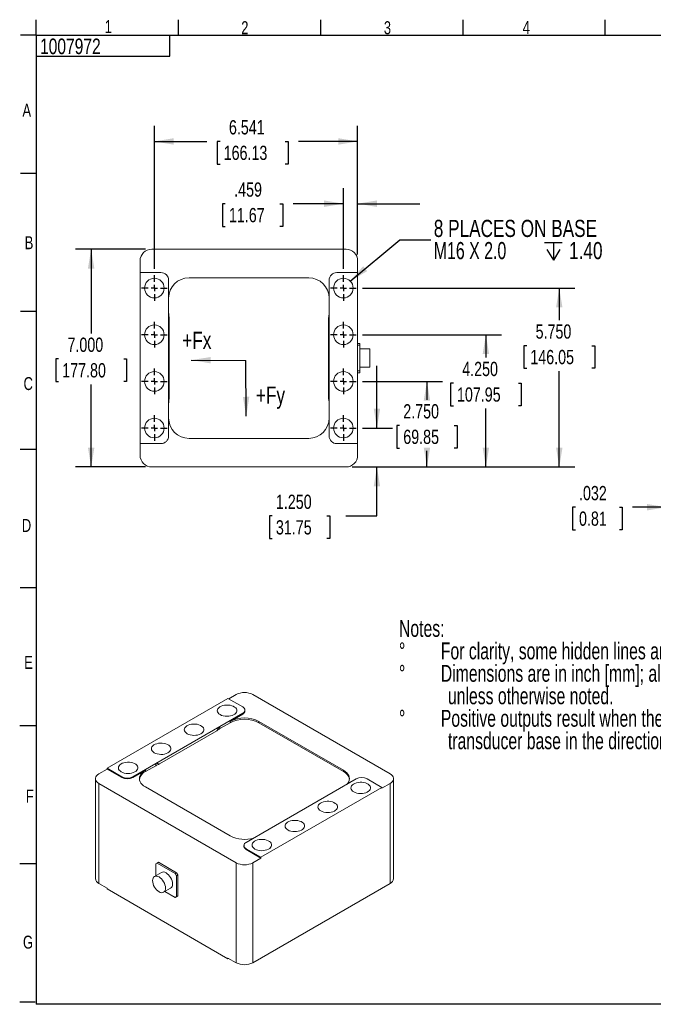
# Model space of a CAD drawing. Header units: inches. Extents: x 0.3 to 10.7, y 0.3 to 8.3.
# Tile 1 of 2: x 0.3 to 5.4, y 0.3 to 8.2. Entities that reach past the tile are written whole.
import ezdxf

# ---------------------------------------------------------------- set-up
doc = ezdxf.new("R2010")
doc.units = ezdxf.units.IN
doc.header["$MEASUREMENT"] = 0
doc.linetypes.add('CENTERX2', pattern=[0.8, 0.5, -0.1, 0.1, -0.1])
for name, color, linetype in [('BORDER', 1, 'Continuous'), ('CENTER', 151, 'CENTERX2'), ('DIMENSIONS', 150, 'Continuous'), ('TEXT', 7, 'Continuous')]:
    doc.layers.add(name, color=color, linetype=linetype)
doc.styles.add('SLDTEXTSTYLE0', font='TXT', dxfattribs={"width": 0.75})
doc.styles.add('SLDTEXTSTYLE1', font='TXT', dxfattribs={"width": 0.7})
doc.styles.add('SLDTEXTSTYLE3', font='TXT', dxfattribs={"width": 0.694444})
doc.dimstyles.new('SLDDIMSTYLE0', dxfattribs={"dimtxt": 0.114583, "dimasz": 0.156, "dimexe": 0, "dimexo": 0.0625, "dimgap": 0.028646, "dimtad": 0, "dimtih": 1, "dimtoh": 1, "dimdec": 3, "dimlfac": 4, "dimrnd": 1e-09, "dimzin": 4, "dimdsep": 46, "dimtxsty": 'SLDTEXTSTYLE0', "dimsah": 1, "dimcen": 0.09, "dimadec": 0, "dimazin": 1, "dimtfac": 1, "dimtdec": 3, "dimtmove": 0, "dimatfit": 0, "dimfxl": 0, "dimfrac": 2, "dimtolj": 1, "dimtzin": 12, "dimarcsym": 0})
doc.dimstyles.new('SLDDIMSTYLE1', dxfattribs={"dimtxt": 0.114583, "dimasz": 0.156, "dimexe": 0, "dimexo": 0.0625, "dimgap": 0.028646, "dimtad": 0, "dimtih": 1, "dimtoh": 1, "dimdec": 3, "dimlfac": 4, "dimrnd": 1e-09, "dimzin": 4, "dimdsep": 46, "dimtxsty": 'SLDTEXTSTYLE0', "dimsah": 1, "dimcen": 0.09, "dimadec": 0, "dimazin": 1, "dimtfac": 1, "dimtdec": 3, "dimtofl": 0, "dimtmove": 0, "dimatfit": 3, "dimfxl": 0, "dimfrac": 2, "dimtolj": 1, "dimtzin": 12, "dimarcsym": 0})
doc.dimstyles.new('SLDDIMSTYLE2', dxfattribs={"dimtxt": 0.114583, "dimasz": 0.156, "dimexe": 0, "dimexo": 0.0625, "dimgap": 0.028646, "dimtad": 0, "dimtih": 1, "dimtoh": 1, "dimdec": 3, "dimlfac": 4, "dimrnd": 1e-09, "dimzin": 12, "dimdsep": 46, "dimtxsty": 'SLDTEXTSTYLE0', "dimsah": 1, "dimcen": 0.09, "dimadec": 0, "dimazin": 3, "dimtfac": 1, "dimtdec": 3, "dimtmove": 0, "dimatfit": 0, "dimfxl": 0, "dimfrac": 2, "dimtolj": 1, "dimtzin": 12, "dimarcsym": 0})
doc.dimstyles.new('SLDDIMSTYLE3', dxfattribs={"dimtxt": 0.114583, "dimasz": 0.156, "dimexe": 0, "dimexo": 0.0625, "dimgap": 0.028646, "dimtad": 0, "dimtih": 1, "dimtoh": 1, "dimdec": 3, "dimlfac": 4, "dimrnd": 1e-09, "dimzin": 12, "dimdsep": 46, "dimtxsty": 'SLDTEXTSTYLE0', "dimsah": 1, "dimcen": 0.09, "dimadec": 0, "dimazin": 3, "dimtfac": 1, "dimtdec": 3, "dimtofl": 0, "dimtmove": 0, "dimatfit": 3, "dimfxl": 0, "dimfrac": 2, "dimtolj": 1, "dimtzin": 12, "dimarcsym": 0})
doc.dimstyles.new('SLDDIMSTYLE4', dxfattribs={"dimtxt": 0.18, "dimasz": 0.156, "dimexe": 0, "dimexo": 0.0625, "dimgap": 0, "dimtad": 0, "dimtih": 1, "dimtoh": 1, "dimdec": 0, "dimrnd": 1e-09, "dimzin": 0, "dimdsep": 46, "dimtxsty": 'Standard', "dimsah": 1, "dimcen": 0.09, "dimadec": 0, "dimazin": 0, "dimtfac": 0.156, "dimtdec": 0, "dimtofl": 0, "dimtmove": 0, "dimatfit": 3, "dimfxl": 0, "dimfrac": 2, "dimtolj": 1, "dimtzin": 0, "dimarcsym": 0})

# ---------------------------------------------------------------- blocks, each defined once
blk = doc.blocks.new('SW_NOTE_0')
at = {"layer": 'DIMENSIONS', "color": 0, "attachment_point": 1, "style": 'SLDTEXTSTYLE1'}
for s, insert, char_height in [('Notes:', (0, 0.1746), 0.13542), ('For clarity, some hidden lines and transducer geometry are not shown.', (0.3365, -0.006), 0.135417), ('%%d', (0, -0.006), 0.13542), ('%%d', (0, -0.1865), 0.13542), ('Dimensions are in inch [mm]; all tollerances are', (0.3365, -0.1865), 0.135417), ('%%p', (4.1783, -0.1865), 0.13542), ('0.005 in [ 0.13 mm]', (4.2995, -0.1865), 0.135417), ('unless otherwise noted.', (0.3937, -0.3671), 0.135417), ('%%d', (0, -0.5477), 0.13542), ('Positive outputs result when the transducer tip is displaced relative to the', (0.3365, -0.5477), 0.135417), ('transducer base in the directions indicated.', (0.3937, -0.7282), 0.135417)]:
    blk.add_mtext(s, dxfattribs=dict(at, insert=insert, char_height=char_height))
blk = doc.blocks.new('_D')
at = {"layer": 'DIMENSIONS'}
for p, q in [((3.1321, 4.9679), (3.1321, 5.4679)), ((3.016, 4.9679), (3.2571, 4.9679)), ((2.9333, 4.6554), (3.2571, 4.6554)), ((3.1321, 4.2617), (3.1321, 4.6554)), ((2.2905, 4.2617), (2.2673, 4.2617)), ((2.2673, 4.2617), (2.2673, 4.0796)), ((2.7295, 4.2617), (2.7527, 4.2617)), ((2.7527, 4.2617), (2.7527, 4.0796)), ((2.8821, 4.2617), (3.1321, 4.2617)), ((2.2673, 4.0796), (2.2905, 4.0796)), ((2.7527, 4.0796), (2.7295, 4.0796))]:
    blk.add_line(p, q, dxfattribs=at)
for points in [[(3.1321, 4.9679), (3.1581, 5.1239), (3.1061, 5.1239)], [(3.1321, 4.6554), (3.1061, 4.4994), (3.1581, 4.4994)]]:
    blk.add_solid(points, dxfattribs=at)
at = {"layer": 'DIMENSIONS', "char_height": 0.11458, "attachment_point": 1, "style": 'SLDTEXTSTYLE0'}
for s, insert in [('1.250', (2.3195, 4.4326)), ('31.75', (2.3195, 4.2273))]:
    blk.add_mtext(s, dxfattribs=dict(at, insert=insert))
blk = doc.blocks.new('_D_1')
at = {"layer": 'DIMENSIONS'}
for p, q in [((3.016, 5.3429), (3.6593, 5.3429)), ((3.5343, 5.3429), (3.5343, 5.1944)), ((3.3148, 4.9891), (3.2916, 4.9891)), ((3.2916, 4.9891), (3.2916, 4.807)), ((3.7538, 4.9891), (3.777, 4.9891)), ((3.777, 4.9891), (3.777, 4.807)), ((3.2916, 4.807), (3.3148, 4.807)), ((3.5343, 4.6554), (3.5343, 4.7838)), ((3.777, 4.807), (3.7538, 4.807)), ((2.9333, 4.6554), (3.6593, 4.6554))]:
    blk.add_line(p, q, dxfattribs=at)
for points in [[(3.5343, 5.3429), (3.5083, 5.1869), (3.5603, 5.1869)], [(3.5343, 4.6554), (3.5603, 4.8114), (3.5083, 4.8114)]]:
    blk.add_solid(points, dxfattribs=at)
at = {"layer": 'DIMENSIONS', "char_height": 0.11458, "attachment_point": 1, "style": 'SLDTEXTSTYLE0'}
for s, insert in [('2.750', (3.3439, 5.16)), ('69.85', (3.3439, 4.9547))]:
    blk.add_mtext(s, dxfattribs=dict(at, insert=insert))
blk = doc.blocks.new('_D_2')
at = {"layer": 'DIMENSIONS'}
for p, q in [((3.016, 5.7179), (4.1336, 5.7179)), ((4.0086, 5.7179), (4.0086, 5.5346)), ((3.7468, 5.3293), (3.7235, 5.3293)), ((3.7235, 5.3293), (3.7235, 5.1472)), ((4.2704, 5.3293), (4.2936, 5.3293)), ((4.2936, 5.3293), (4.2936, 5.1472)), ((3.7235, 5.1472), (3.7468, 5.1472)), ((4.2936, 5.1472), (4.2704, 5.1472)), ((4.0086, 4.6554), (4.0086, 5.124)), ((2.9333, 4.6554), (4.1336, 4.6554))]:
    blk.add_line(p, q, dxfattribs=at)
for points in [[(4.0086, 5.7179), (3.9826, 5.5619), (4.0346, 5.5619)], [(4.0086, 4.6554), (4.0346, 4.8114), (3.9826, 4.8114)]]:
    blk.add_solid(points, dxfattribs=at)
at = {"layer": 'DIMENSIONS', "char_height": 0.11458, "attachment_point": 1, "style": 'SLDTEXTSTYLE0'}
for s, insert in [('4.250', (3.8181, 5.5002)), ('107.95', (3.7758, 5.2949))]:
    blk.add_mtext(s, dxfattribs=dict(at, insert=insert))
blk = doc.blocks.new('_D_3')
at = {"layer": 'DIMENSIONS'}
for p, q in [((3.016, 6.0929), (4.7237, 6.0929)), ((4.5987, 6.0929), (4.5987, 5.8354)), ((4.3369, 5.6301), (4.3137, 5.6301)), ((4.3137, 5.6301), (4.3137, 5.4481)), ((4.8605, 5.6301), (4.8838, 5.6301)), ((4.8838, 5.6301), (4.8838, 5.4481)), ((4.3137, 5.4481), (4.3369, 5.4481)), ((4.5987, 4.6554), (4.5987, 5.4248)), ((4.8838, 5.4481), (4.8605, 5.4481)), ((2.9333, 4.6554), (4.7237, 4.6554))]:
    blk.add_line(p, q, dxfattribs=at)
for points in [[(4.5987, 6.0929), (4.5727, 5.9369), (4.6247, 5.9369)], [(4.5987, 4.6554), (4.6247, 4.8114), (4.5727, 4.8114)]]:
    blk.add_solid(points, dxfattribs=at)
at = {"layer": 'DIMENSIONS', "char_height": 0.11458, "attachment_point": 1, "style": 'SLDTEXTSTYLE0'}
for s, insert in [('5.750', (4.4083, 5.8011)), ('146.05', (4.366, 5.5958))]:
    blk.add_mtext(s, dxfattribs=dict(at, insert=insert))
blk = doc.blocks.new('_D_4')
at = {"layer": 'DIMENSIONS'}
for p, q in [((1.2708, 6.4054), (0.7084, 6.4054)), ((0.8334, 6.4054), (0.8334, 5.7292)), ((0.5715, 5.5239), (0.5483, 5.5239)), ((0.5483, 5.5239), (0.5483, 5.3418)), ((1.0952, 5.5239), (1.1184, 5.5239)), ((1.1184, 5.5239), (1.1184, 5.3418)), ((0.5483, 5.3418), (0.5715, 5.3418)), ((0.8334, 4.6554), (0.8334, 5.3186)), ((1.1184, 5.3418), (1.0952, 5.3418)), ((1.2708, 4.6554), (0.7084, 4.6554))]:
    blk.add_line(p, q, dxfattribs=at)
for points in [[(0.8334, 6.4054), (0.8074, 6.2494), (0.8594, 6.2494)], [(0.8334, 4.6554), (0.8594, 4.8114), (0.8074, 4.8114)]]:
    blk.add_solid(points, dxfattribs=at)
at = {"layer": 'DIMENSIONS', "char_height": 0.11458, "attachment_point": 1, "style": 'SLDTEXTSTYLE0'}
for s, insert in [('7.000', (0.6429, 5.6948)), ('177.80', (0.6006, 5.4895))]:
    blk.add_mtext(s, dxfattribs=dict(at, insert=insert))
blk = doc.blocks.new('_D_5')
at = {"layer": 'DIMENSIONS'}
for p, q in [((2.8622, 6.2466), (2.8622, 6.8961)), ((2.9771, 6.3616), (2.9771, 6.8961)), ((1.9125, 6.7711), (1.8893, 6.7711)), ((1.8893, 6.7711), (1.8893, 6.589)), ((2.3515, 6.7711), (2.3747, 6.7711)), ((2.3747, 6.7711), (2.3747, 6.589)), ((2.8622, 6.7711), (2.4577, 6.7711)), ((2.9771, 6.7711), (3.4771, 6.7711)), ((1.8893, 6.589), (1.9125, 6.589)), ((2.3747, 6.589), (2.3515, 6.589))]:
    blk.add_line(p, q, dxfattribs=at)
for points in [[(2.8622, 6.7711), (2.7062, 6.7971), (2.7062, 6.7451)], [(2.9771, 6.7711), (3.1331, 6.7451), (3.1331, 6.7971)]]:
    blk.add_solid(points, dxfattribs=at)
at = {"layer": 'DIMENSIONS', "char_height": 0.11458, "attachment_point": 1, "style": 'SLDTEXTSTYLE0'}
for s, insert in [('.459', (1.9839, 6.942)), ('11.67', (1.9416, 6.7367))]:
    blk.add_mtext(s, dxfattribs=dict(at, insert=insert))
blk = doc.blocks.new('_D_6')
at = {"layer": 'DIMENSIONS'}
for p, q in [((1.3419, 6.2466), (1.3419, 7.3965)), ((2.9771, 6.3616), (2.9771, 7.3965)), ((1.3419, 7.2715), (1.764, 7.2715)), ((1.8702, 7.2715), (1.847, 7.2715)), ((1.847, 7.2715), (1.847, 7.0895)), ((2.3938, 7.2715), (2.4171, 7.2715)), ((2.4171, 7.2715), (2.4171, 7.0895)), ((2.9771, 7.2715), (2.5, 7.2715)), ((1.847, 7.0895), (1.8702, 7.0895)), ((2.4171, 7.0895), (2.3938, 7.0895))]:
    blk.add_line(p, q, dxfattribs=at)
for points in [[(1.3419, 7.2715), (1.4979, 7.2455), (1.4979, 7.2975)], [(2.9771, 7.2715), (2.8211, 7.2975), (2.8211, 7.2455)]]:
    blk.add_solid(points, dxfattribs=at)
at = {"layer": 'DIMENSIONS', "char_height": 0.11458, "attachment_point": 1, "style": 'SLDTEXTSTYLE0'}
for s, insert in [('6.541', (1.9416, 7.4425)), ('166.13', (1.8992, 7.2372))]:
    blk.add_mtext(s, dxfattribs=dict(at, insert=insert))
blk = doc.blocks.new('SW_SYMBOL_HOLE_DEPTH')
at = {"layer": 'DIMENSIONS', "color": 0}
for p, q in [((0, 34.4), (31.5, 34.4)), ((3.9, 21.9), (15.7, 3)), ((15.7, 34.4), (15.7, 3)), ((27.6, 21.9), (15.7, 3))]:
    blk.add_line(p, q, dxfattribs=at)
blk = doc.blocks.new('SW_NOTE_4')
at = {"layer": 'DIMENSIONS', "color": 0, "xscale": 0.004470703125, "yscale": 0.004470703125, "zscale": 0.004470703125}
blk.add_blockref('SW_SYMBOL_HOLE_DEPTH', (0.9145, -0.177), dxfattribs=at)
at = {"layer": 'DIMENSIONS', "color": 0, "attachment_point": 1}
for s, insert, char_height, style in [('8 PLACES ON BASE', (0.0229, 0.1597), 0.137795, 'SLDTEXTSTYLE0'), ('M16 X 2.0', (0.0229, -0.0185), 0.1378, 'SLDTEXTSTYLE3'), ('1.40', (1.1114, -0.0185), 0.1378, 'SLDTEXTSTYLE0')]:
    blk.add_mtext(s, dxfattribs=dict(at, insert=insert, char_height=char_height, style=style))
blk = doc.blocks.new('SW_CENTERMARKSYMBOL_0')
at = {"layer": 'CENTER', "color": 0}
for p, q in [((0, 0.05), (0, 0.1037)), ((-0.05, 0), (-0.1037, 0)), ((0, 0), (-0.025, 0)), ((0, 0), (0, 0.025)), ((0, 0), (0, -0.025)), ((0, 0), (0.025, 0)), ((0.05, 0), (0.1037, 0)), ((0, -0.05), (0, -0.1037))]:
    blk.add_line(p, q, dxfattribs=at)
blk = doc.blocks.new('SW_CENTERMARKSYMBOL_1')
at = {"layer": 'CENTER', "color": 0}
for p, q in [((0, 0.05), (0, 0.1037)), ((-0.05, 0), (-0.1037, 0)), ((0, 0), (-0.025, 0)), ((0, 0), (0, 0.025)), ((0, 0), (0, -0.025)), ((0, 0), (0.025, 0)), ((0.05, 0), (0.1037, 0)), ((0, -0.05), (0, -0.1037))]:
    blk.add_line(p, q, dxfattribs=at)
blk = doc.blocks.new('SW_CENTERMARKSYMBOL_2')
at = {"layer": 'CENTER', "color": 0}
for p, q in [((0, 0.05), (0, 0.1037)), ((-0.05, 0), (-0.1037, 0)), ((0, 0), (-0.025, 0)), ((0, 0), (0, 0.025)), ((0, 0), (0, -0.025)), ((0, 0), (0.025, 0)), ((0.05, 0), (0.1037, 0)), ((0, -0.05), (0, -0.1037))]:
    blk.add_line(p, q, dxfattribs=at)
blk = doc.blocks.new('SW_CENTERMARKSYMBOL_3')
at = {"layer": 'CENTER', "color": 0}
for p, q in [((0, 0.05), (0, 0.1037)), ((-0.05, 0), (-0.1037, 0)), ((0, 0), (-0.025, 0)), ((0, 0), (0, 0.025)), ((0, 0), (0, -0.025)), ((0, 0), (0.025, 0)), ((0.05, 0), (0.1037, 0)), ((0, -0.05), (0, -0.1037))]:
    blk.add_line(p, q, dxfattribs=at)
blk = doc.blocks.new('SW_CENTERMARKSYMBOL_4')
at = {"layer": 'CENTER', "color": 0}
for p, q in [((0, 0.05), (0, 0.1037)), ((-0.05, 0), (-0.1037, 0)), ((0, 0), (-0.025, 0)), ((0, 0), (0, 0.025)), ((0, 0), (0, -0.025)), ((0, 0), (0.025, 0)), ((0.05, 0), (0.1037, 0)), ((0, -0.05), (0, -0.1037))]:
    blk.add_line(p, q, dxfattribs=at)
blk = doc.blocks.new('SW_CENTERMARKSYMBOL_5')
at = {"layer": 'CENTER', "color": 0}
for p, q in [((0, 0.05), (0, 0.1037)), ((-0.05, 0), (-0.1037, 0)), ((0, 0), (-0.025, 0)), ((0, 0), (0, 0.025)), ((0, 0), (0, -0.025)), ((0, 0), (0.025, 0)), ((0.05, 0), (0.1037, 0)), ((0, -0.05), (0, -0.1037))]:
    blk.add_line(p, q, dxfattribs=at)
blk = doc.blocks.new('SW_CENTERMARKSYMBOL_6')
at = {"layer": 'CENTER', "color": 0}
for p, q in [((0, 0.05), (0, 0.1037)), ((-0.05, 0), (-0.1037, 0)), ((0, 0), (-0.025, 0)), ((0, 0), (0, 0.025)), ((0, 0), (0, -0.025)), ((0, 0), (0.025, 0)), ((0.05, 0), (0.1037, 0)), ((0, -0.05), (0, -0.1037))]:
    blk.add_line(p, q, dxfattribs=at)
blk = doc.blocks.new('SW_CENTERMARKSYMBOL_7')
at = {"layer": 'CENTER', "color": 0}
for p, q in [((0, 0.05), (0, 0.1037)), ((0, 0), (-0.025, 0)), ((0, 0), (0, 0.025)), ((0, 0), (0, -0.025)), ((0, 0), (0.025, 0)), ((0.05, 0), (0.1037, 0)), ((-0.05, 0), (-0.1037, 0)), ((0, -0.05), (0, -0.1037))]:
    blk.add_line(p, q, dxfattribs=at)
blk = doc.blocks.new('_D_9')
at = {"layer": 'DIMENSIONS'}
for p, q in [((5.4597, 4.7929), (5.4597, 4.2067)), ((5.4677, 4.6054), (5.4677, 4.2067)), ((4.7284, 4.3317), (4.7051, 4.3317)), ((4.7051, 4.3317), (4.7051, 4.1496)), ((5.0827, 4.3317), (5.1059, 4.3317)), ((5.1059, 4.3317), (5.1059, 4.1496)), ((5.4597, 4.3317), (5.1888, 4.3317)), ((5.4677, 4.3317), (5.9677, 4.3317)), ((4.7051, 4.1496), (4.7284, 4.1496)), ((5.1059, 4.1496), (5.0827, 4.1496))]:
    blk.add_line(p, q, dxfattribs=at)
for points in [[(5.4597, 4.3317), (5.3037, 4.3577), (5.3037, 4.3057)], [(5.4677, 4.3317), (5.6237, 4.3057), (5.6237, 4.3577)]]:
    blk.add_solid(points, dxfattribs=at)
at = {"layer": 'DIMENSIONS', "char_height": 0.11458, "attachment_point": 1, "style": 'SLDTEXTSTYLE0'}
for s, insert in [('.032', (4.7574, 4.5026)), ('0.81', (4.7574, 4.2973))]:
    blk.add_mtext(s, dxfattribs=dict(at, insert=insert))

msp = doc.modelspace()

# ---------------------------------------------------------------- linework, layer by layer
at = {"color": 1, "linetype": 'Continuous', "lineweight": 15}
for p, q in [((1.32082, 6.40539), (2.88332, 6.40539)), ((1.22707, 6.31164), (1.22707, 6.21789)), ((2.97707, 6.31164), (2.97707, 6.21789)), ((1.39425, 6.21789), (1.22707, 6.21789)), ((1.22707, 6.21789), (1.22707, 4.84289)), ((1.62082, 6.17571), (2.58332, 6.17571)), ((2.97707, 6.21789), (2.80988, 6.21789)), ((2.97707, 6.21789), (2.97707, 4.84289)), ((1.45675, 5.89498), (1.45675, 6.15539)), ((2.74738, 6.15539), (2.74738, 5.89498)), ((1.45675, 5.16581), (1.45675, 5.89498)), ((1.46111, 5.85743), (1.46111, 5.20335)), ((2.74303, 5.20335), (2.74303, 5.85743)), ((2.74738, 5.89498), (2.74738, 5.16581)), ((2.99382, 5.64789), (2.97707, 5.64789)), ((2.99382, 5.63289), (2.97707, 5.63289)), ((2.99382, 5.64789), (2.99382, 5.63289)), ((2.99382, 5.63289), (2.99382, 5.42789)), ((3.07407, 5.60377), (2.99382, 5.60377)), ((3.07407, 5.45702), (3.07407, 5.60377)), ((2.99382, 5.42789), (2.97707, 5.42789)), ((2.99382, 5.41289), (2.97707, 5.41289)), ((2.99382, 5.45702), (3.07407, 5.45702)), ((2.99382, 5.42789), (2.99382, 5.41289)), ((1.45675, 4.90539), (1.45675, 5.16581)), ((2.74738, 5.16581), (2.74738, 4.90539)), ((1.22707, 4.84289), (1.39425, 4.84289)), ((1.22707, 4.84289), (1.22707, 4.74914)), ((1.62082, 4.88508), (2.58332, 4.88508)), ((2.80988, 4.84289), (2.97707, 4.84289)), ((2.97707, 4.84289), (2.97707, 4.74914)), ((1.32082, 4.65539), (2.88332, 4.65539)), ((0.96167, 2.23339), (1.93395, 2.79467)), ((1.93395, 2.79467), (2.05216, 2.72642)), ((2.00024, 2.82641), (1.9396, 2.7914)), ((3.23767, 2.18859), (2.13282, 2.82641)), ((2.07047, 2.69438), (2.07047, 2.70091)), ((1.86802, 2.56909), (2.05216, 2.6754)), ((2.05216, 2.66886), (1.95052, 2.61018)), ((2.05216, 2.6754), (2.05216, 2.66886)), ((1.35242, 2.27144), (1.86802, 2.56909)), ((1.84455, 2.53525), (1.38205, 2.26825)), ((1.95052, 2.59998), (1.86802, 2.55235)), ((1.86802, 2.56909), (1.86802, 2.55235)), ((1.95052, 2.61018), (1.95052, 2.59998)), ((2.18254, 2.61018), (2.86313, 2.21729)), ((2.18254, 2.61018), (2.18254, 2.59998)), ((2.86313, 2.20708), (2.18254, 2.59998)), ((0.96167, 2.22686), (0.89538, 2.18859)), ((1.07989, 2.16514), (0.96167, 2.23339)), ((0.96167, 2.22686), (0.96167, 2.23339)), ((1.07989, 2.15861), (0.96167, 2.22686)), ((1.16828, 2.16514), (1.35242, 2.27144)), ((1.26993, 2.21729), (1.16828, 2.15861)), ((1.35242, 2.25471), (1.26993, 2.20708)), ((1.26993, 2.21729), (1.26993, 2.20708)), ((1.35242, 2.27144), (1.35242, 2.25471)), ((2.86313, 2.21729), (2.86313, 2.20708)), ((0.86792, 2.15032), (0.86792, 1.34684)), ((1.07989, 2.16514), (1.07989, 2.15861)), ((1.16828, 2.15861), (1.16828, 2.16514)), ((2.96477, 2.14856), (2.78063, 2.04225)), ((3.05316, 2.14856), (3.17138, 2.08031)), ((3.26513, 1.34684), (3.26513, 2.15032)), ((0.89538, 2.11205), (2.00024, 1.47423)), ((0.89538, 2.11205), (0.89538, 1.30857)), ((1.95052, 1.69045), (1.26993, 2.08335)), ((3.17138, 2.08031), (2.19911, 1.51903)), ((3.17138, 2.07378), (3.23767, 2.11205)), ((3.17138, 2.08031), (3.17138, 2.07378)), ((3.23767, 2.11205), (3.23767, 1.30857)), ((2.78063, 2.04225), (2.26503, 1.74461)), ((2.26503, 1.74461), (2.08089, 1.6383)), ((2.06259, 1.61279), (2.06259, 1.60626)), ((2.19911, 1.51903), (2.08089, 1.58728)), ((2.08089, 1.58074), (2.08089, 1.58728)), ((2.19911, 1.5125), (2.08089, 1.58074)), ((2.13282, 1.47423), (2.19911, 1.5125)), ((2.19911, 1.51903), (2.19911, 1.5125)), ((1.35288, 1.46518), (1.36349, 1.47131)), ((1.35288, 1.46518), (1.35288, 1.37028)), ((1.37533, 1.47815), (1.36349, 1.47131)), ((1.36349, 1.47131), (1.50844, 1.38763)), ((1.37533, 1.47815), (1.52029, 1.39446)), ((2.00024, 1.47423), (2.00024, 0.67076)), ((2.13282, 0.67076), (2.13282, 1.47423)), ((1.39928, 1.39707), (1.34254, 1.36431)), ((1.52029, 1.39446), (1.50844, 1.38763)), ((1.50844, 1.38763), (1.51905, 1.36926)), ((1.53089, 1.37609), (1.51905, 1.36926)), ((1.51905, 1.36926), (1.51905, 1.20186)), ((1.52029, 1.39446), (1.53089, 1.37609)), ((1.53089, 1.37609), (1.53089, 1.2087)), ((0.89538, 1.30857), (0.96167, 1.27031)), ((0.96167, 1.27031), (0.96167, 1.26377)), ((1.4159, 1.23722), (1.47265, 1.26998)), ((3.23767, 1.30857), (2.13282, 0.67076)), ((0.96167, 1.26377), (1.93395, 0.70249)), ((1.42625, 1.24319), (1.50844, 1.19574)), ((1.50844, 1.19574), (1.52029, 1.20258)), ((1.50844, 1.19574), (1.51905, 1.20186)), ((1.51905, 1.20186), (1.53089, 1.2087)), ((1.53089, 1.2087), (1.52029, 1.20258)), ((1.93395, 0.70902), (2.00024, 0.67076)), ((1.93395, 0.70249), (1.93395, 0.70902)), ((1.9396, 0.70576), (1.93395, 0.70249))]:
    msp.add_line(p, q, dxfattribs=at)
at = {"color": 1, "linetype": 'Continuous', "lineweight": 15, "flags": 128}
for points in [[(1.87109, 2.66462), (1.88263, 2.65912), (1.89577, 2.65498), (1.91003, 2.65235), (1.92489, 2.65132), (1.93982, 2.65194), (1.95428, 2.65417), (1.96775, 2.65795), (1.97973, 2.66313), (1.9898, 2.66952), (1.99759, 2.6769), (2.00282, 2.685), (2.0053, 2.69352), (2.00495, 2.70216), (2.00177, 2.7106), (1.99587, 2.71855), (1.98748, 2.7257), (1.9769, 2.73181), (1.9645, 2.73666), (1.95074, 2.74006), (1.93611, 2.7419), (1.92115, 2.7421), (1.90638, 2.74067), (1.89236, 2.73765), (1.87958, 2.73315), (1.8685, 2.72734), (1.85953, 2.72042), (1.85299, 2.71265), (1.84911, 2.7043), (1.84805, 2.69568), (1.84982, 2.6871), (1.85438, 2.67887), (1.86156, 2.67128), (1.87109, 2.66462)], [(1.60592, 2.51154), (1.61746, 2.50604), (1.6306, 2.5019), (1.64486, 2.49927), (1.65972, 2.49824), (1.67466, 2.49886), (1.68912, 2.5011), (1.70258, 2.50487), (1.71456, 2.51005), (1.72463, 2.51645), (1.73242, 2.52382), (1.73766, 2.53192), (1.74014, 2.54044), (1.73978, 2.54908), (1.7366, 2.55753), (1.73071, 2.56547), (1.72232, 2.57263), (1.71173, 2.57874), (1.69933, 2.58358), (1.68557, 2.58698), (1.67095, 2.58882), (1.65598, 2.58903), (1.64122, 2.58759), (1.62719, 2.58457), (1.61441, 2.58008), (1.60333, 2.57426), (1.59436, 2.56734), (1.58782, 2.55957), (1.58395, 2.55122), (1.58288, 2.5426), (1.58466, 2.53402), (1.58922, 2.52579), (1.59639, 2.51821), (1.60592, 2.51154)], [(1.34076, 2.35847), (1.3523, 2.35297), (1.36544, 2.34882), (1.3797, 2.34619), (1.39456, 2.34517), (1.40949, 2.34578), (1.42395, 2.34802), (1.43742, 2.3518), (1.4494, 2.35697), (1.45947, 2.36337), (1.46726, 2.37075), (1.47249, 2.37885), (1.47497, 2.38737), (1.47462, 2.39601), (1.47143, 2.40445), (1.46554, 2.41239), (1.45715, 2.41955), (1.44657, 2.42566), (1.43417, 2.43051), (1.42041, 2.43391), (1.40578, 2.43574), (1.39082, 2.43595), (1.37605, 2.43452), (1.36203, 2.4315), (1.34925, 2.427), (1.33817, 2.42119), (1.3292, 2.41427), (1.32266, 2.4065), (1.31878, 2.39815), (1.31772, 2.38953), (1.31949, 2.38095), (1.32405, 2.37272), (1.33123, 2.36513), (1.34076, 2.35847)], [(1.07559, 2.20539), (1.08713, 2.19989), (1.10027, 2.19575), (1.11453, 2.19312), (1.12939, 2.19209), (1.14433, 2.19271), (1.15879, 2.19494), (1.17225, 2.19872), (1.18423, 2.2039), (1.1943, 2.21029), (1.20209, 2.21767), (1.20733, 2.22577), (1.20981, 2.23429), (1.20945, 2.24293), (1.20627, 2.25137), (1.20038, 2.25932), (1.19199, 2.26647), (1.1814, 2.27259), (1.169, 2.27743), (1.15524, 2.28083), (1.14062, 2.28267), (1.12565, 2.28287), (1.11089, 2.28144), (1.09686, 2.27842), (1.08408, 2.27392), (1.073, 2.26811), (1.06403, 2.26119), (1.05749, 2.25342), (1.05362, 2.24507), (1.05255, 2.23645), (1.05433, 2.22787), (1.05889, 2.21964), (1.06606, 2.21206), (1.07559, 2.20539)], [(1.26993, 2.08335), (1.25578, 2.09266), (1.24386, 2.10296), (1.23436, 2.11407), (1.22747, 2.1258), (1.22328, 2.13795), (1.22188, 2.15032), (1.22328, 2.16268), (1.22747, 2.17483), (1.23436, 2.18656), (1.24386, 2.19767), (1.25578, 2.20797), (1.26993, 2.21729)], [(2.86313, 2.21729), (2.87728, 2.20797), (2.8892, 2.19767), (2.89869, 2.18656), (2.90559, 2.17483), (2.90978, 2.16268), (2.91118, 2.15032), (2.90978, 2.13795), (2.90559, 2.1258), (2.89869, 2.11407), (2.89326, 2.10727)], [(0.89538, 2.18859), (0.88488, 2.18136), (0.87671, 2.17319), (0.87112, 2.16432), (0.86828, 2.15503), (0.86828, 2.1456), (0.87112, 2.13631), (0.87671, 2.12744), (0.88488, 2.11927), (0.89538, 2.11205)], [(3.23767, 2.11205), (3.24818, 2.11927), (3.25635, 2.12744), (3.26194, 2.13631), (3.26478, 2.1456), (3.26478, 2.15503), (3.26194, 2.16432), (3.25635, 2.17319), (3.24818, 2.18136), (3.23767, 2.18859)], [(2.94611, 2.04402), (2.95765, 2.03852), (2.97079, 2.03438), (2.98505, 2.03175), (2.99991, 2.03072), (3.01484, 2.03134), (3.0293, 2.03358), (3.04277, 2.03735), (3.05475, 2.04253), (3.06482, 2.04892), (3.07261, 2.0563), (3.07784, 2.0644), (3.08033, 2.07292), (3.07997, 2.08156), (3.07679, 2.09001), (3.0709, 2.09795), (3.06251, 2.10511), (3.05192, 2.11122), (3.03952, 2.11606), (3.02576, 2.11946), (3.01114, 2.1213), (2.99617, 2.12151), (2.98141, 2.12007), (2.96738, 2.11705), (2.9546, 2.11255), (2.94352, 2.10674), (2.93455, 2.09982), (2.92801, 2.09205), (2.92414, 2.0837), (2.92307, 2.07508), (2.92485, 2.0665), (2.9294, 2.05827), (2.93658, 2.05069), (2.94611, 2.04402)], [(2.68094, 1.89095), (2.69249, 1.88544), (2.70563, 1.8813), (2.71988, 1.87867), (2.73475, 1.87765), (2.74968, 1.87826), (2.76414, 1.8805), (2.7776, 1.88427), (2.78959, 1.88945), (2.79966, 1.89585), (2.80745, 1.90323), (2.81268, 1.91132), (2.81516, 1.91985), (2.81481, 1.92849), (2.81162, 1.93693), (2.80573, 1.94487), (2.79734, 1.95203), (2.78676, 1.95814), (2.77436, 1.96298), (2.7606, 1.96639), (2.74597, 1.96822), (2.731, 1.96843), (2.71624, 1.967), (2.70222, 1.96398), (2.68943, 1.95948), (2.67836, 1.95367), (2.66939, 1.94675), (2.66285, 1.93897), (2.65897, 1.93063), (2.6579, 1.92201), (2.65968, 1.91343), (2.66424, 1.9052), (2.67141, 1.89761), (2.68094, 1.89095)], [(2.41578, 1.73787), (2.42732, 1.73237), (2.44046, 1.72823), (2.45472, 1.7256), (2.46958, 1.72457), (2.48451, 1.72519), (2.49897, 1.72742), (2.51244, 1.7312), (2.52442, 1.73638), (2.53449, 1.74277), (2.54228, 1.75015), (2.54751, 1.75825), (2.55, 1.76677), (2.54964, 1.77541), (2.54646, 1.78385), (2.54057, 1.7918), (2.53218, 1.79895), (2.52159, 1.80506), (2.50919, 1.80991), (2.49543, 1.81331), (2.4808, 1.81515), (2.46584, 1.81535), (2.45108, 1.81392), (2.43705, 1.8109), (2.42427, 1.8064), (2.41319, 1.80059), (2.40422, 1.79367), (2.39768, 1.7859), (2.39381, 1.77755), (2.39274, 1.76893), (2.39452, 1.76035), (2.39907, 1.75212), (2.40625, 1.74453), (2.41578, 1.73787)], [(2.15061, 1.58479), (2.16216, 1.57929), (2.1753, 1.57515), (2.18955, 1.57252), (2.20442, 1.57149), (2.21935, 1.57211), (2.23381, 1.57435), (2.24727, 1.57812), (2.25926, 1.5833), (2.26933, 1.5897), (2.27712, 1.59707), (2.28235, 1.60517), (2.28483, 1.61369), (2.28448, 1.62233), (2.28129, 1.63078), (2.2754, 1.63872), (2.26701, 1.64588), (2.25643, 1.65199), (2.24403, 1.65683), (2.23027, 1.66023), (2.21564, 1.66207), (2.20067, 1.66228), (2.18591, 1.66084), (2.17189, 1.65782), (2.1591, 1.65332), (2.14803, 1.64751), (2.13906, 1.64059), (2.13252, 1.63282), (2.12864, 1.62447), (2.12757, 1.61585), (2.12935, 1.60727), (2.13391, 1.59904), (2.14108, 1.59146), (2.15061, 1.58479)], [(1.32734, 1.33072), (1.32833, 1.34183), (1.33129, 1.35137), (1.33608, 1.35896), (1.34253, 1.36431), (1.35039, 1.36722), (1.35936, 1.36758), (1.3691, 1.36537), (1.37922, 1.36068), (1.38934, 1.35368), (1.39908, 1.34466), (1.40805, 1.33394), (1.41591, 1.32195), (1.42236, 1.30915), (1.42715, 1.29602), (1.43011, 1.28308), (1.4311, 1.27081), (1.43011, 1.2597), (1.42715, 1.25017), (1.42236, 1.24258), (1.41591, 1.23722), (1.40805, 1.23431), (1.39908, 1.23395), (1.38934, 1.23616), (1.37922, 1.24085), (1.3691, 1.24785), (1.35936, 1.25687), (1.35039, 1.26759), (1.34253, 1.27958), (1.33608, 1.29238), (1.33129, 1.30551), (1.32833, 1.31845), (1.32734, 1.33072)], [(1.47265, 1.26998), (1.47265, 1.26998), (1.47911, 1.27533), (1.4839, 1.28292), (1.48685, 1.29246), (1.48785, 1.30357), (1.48685, 1.31584), (1.4839, 1.32878), (1.47911, 1.34191), (1.47265, 1.35471), (1.46479, 1.3667), (1.45582, 1.37742), (1.44609, 1.38644), (1.43597, 1.39344), (1.42584, 1.39813), (1.41611, 1.40034), (1.40714, 1.39998), (1.39928, 1.39707)]]:
    msp.add_lwpolyline(points, dxfattribs=at)
at = {"color": 1, "linetype": 'Continuous', "lineweight": 15}
for centre in [(1.34191, 6.09289), (2.86222, 6.09289), (1.34191, 5.71789), (2.86222, 5.71789), (1.34191, 5.34289), (2.86222, 5.34289), (1.34191, 4.96789), (2.86222, 4.96789)]:
    msp.add_circle(centre, 0.07874, dxfattribs=at)
for centre, radius, start, end in [((1.32082, 6.31164), 0.09375, 90, 180), ((2.88332, 6.31164), 0.09375, 0, 90), ((1.39425, 6.15539), 0.0625, 0, 90), ((1.62082, 6.01164), 0.16406, 90, 180), ((2.58332, 6.01164), 0.16406, 360, 90), ((2.80988, 6.15539), 0.0625, 90, 180), ((1.62082, 5.04914), 0.16406, 180, 270), ((2.58332, 5.04914), 0.16406, 270, 0), ((1.39425, 4.90539), 0.0625, 270, 0), ((2.80988, 4.90539), 0.0625, 180, 270), ((1.32082, 4.74914), 0.09375, 180, 270), ((2.88332, 4.74914), 0.09375, 270, 0), ((2.06653, 2.69917), 0.14347, 62.480539, 117.519461), ((2.04248, 2.70091), 0.02729, 290.78342, 69.216579), ((2.03919, 2.6975), 0.03143, 294.374657, 354.305201), ((2.06653, 2.38629), 0.25217, 62.609672, 117.390328), ((2.06653, 2.37608), 0.25217, 62.609672, 117.390328), ((1.93165, 2.44039), 0.12878, 119.608013, 132.555868), ((1.44246, 2.09699), 0.18161, 109.429658, 119.721261), ((1.12409, 2.25044), 0.09606, 242.609673, 297.390328), ((1.12409, 2.2439), 0.09606, 242.609673, 297.390328), ((1.30572, 2.13001), 0.08498, 114.910061, 169.692566), ((2.82734, 2.13001), 0.08498, 10.307434, 65.089939), ((3.00897, 2.06326), 0.09606, 62.609672, 117.390328), ((2.06739, 1.91829), 0.25607, 242.843743, 286.726726), ((2.09386, 1.60938), 0.03143, 185.694799, 245.625342), ((2.09057, 1.61279), 0.02729, 110.783421, 249.216579), ((2.06653, 1.60147), 0.14347, 242.480539, 297.519461), ((0.91479, 1.35148), 0.04709, 185.653377, 245.666764), ((3.2194, 1.35067), 0.04589, 293.462125, 355.217734), ((2.06653, 0.79799), 0.14347, 242.480539, 297.519461)]:
    msp.add_arc(centre, radius, start, end, dxfattribs=at)
for points, knots in [([(1.45675, 5.89498), (1.45675, 5.89312), (1.45679, 5.89132), (1.4569, 5.88779), (1.45699, 5.88605), (1.45731, 5.88104), (1.45761, 5.87793), (1.45836, 5.87187), (1.45881, 5.86893), (1.45985, 5.86312), (1.46044, 5.86026), (1.46111, 5.85743)], [0, 0, 0, 0, 0.125, 0.125, 0.25, 0.25, 0.5, 0.5, 0.75, 0.75, 1, 1, 1, 1]), ([(2.74303, 5.85743), (2.74369, 5.86026), (2.74428, 5.86312), (2.74532, 5.86893), (2.74577, 5.87188), (2.74652, 5.87798), (2.74682, 5.8811), (2.74715, 5.8861), (2.74723, 5.88783), (2.74735, 5.89134), (2.74738, 5.89313), (2.74738, 5.89498)], [0, 0, 0, 0, 0.25, 0.25, 0.5, 0.5, 0.75, 0.75, 0.875, 0.875, 1, 1, 1, 1]), ([(1.46111, 5.20335), (1.46044, 5.20052), (1.45985, 5.19767), (1.45881, 5.19186), (1.45836, 5.18891), (1.45761, 5.18281), (1.45731, 5.17969), (1.45699, 5.17469), (1.4569, 5.17296), (1.45678, 5.16945), (1.45675, 5.16765), (1.45675, 5.16581)], [0, 0, 0, 0, 0.25, 0.25, 0.5, 0.5, 0.75, 0.75, 0.875, 0.875, 1, 1, 1, 1]), ([(2.74738, 5.16581), (2.74738, 5.16767), (2.74735, 5.16947), (2.74723, 5.173), (2.74714, 5.17473), (2.74682, 5.17975), (2.74652, 5.18286), (2.74577, 5.18892), (2.74532, 5.19186), (2.74428, 5.19767), (2.74369, 5.20053), (2.74303, 5.20335)], [0, 0, 0, 0, 0.125, 0.125, 0.25, 0.25, 0.5, 0.5, 0.75, 0.75, 1, 1, 1, 1]), ([(1.86802, 2.56909), (1.86671, 2.56834), (1.86546, 2.56738), (1.86305, 2.56517), (1.86188, 2.5639), (1.85856, 2.55992), (1.85658, 2.55702), (1.85282, 2.55104), (1.85105, 2.54795), (1.84768, 2.54167), (1.84608, 2.53847), (1.84455, 2.53525)], [0, 0, 0, 0, 0.125, 0.125, 0.25, 0.25, 0.5, 0.5, 0.75, 0.75, 1, 1, 1, 1]), ([(1.35242, 2.27144), (1.35374, 2.2722), (1.35503, 2.27272), (1.35761, 2.27339), (1.3589, 2.27354), (1.36268, 2.27365), (1.36509, 2.27329), (1.3699, 2.27226), (1.3723, 2.27157), (1.37714, 2.27003), (1.37958, 2.26917), (1.38205, 2.26825)], [0, 0, 0, 0, 0.125, 0.125, 0.25, 0.25, 0.5, 0.5, 0.75, 0.75, 1, 1, 1, 1])]:
    msp.add_open_spline(points, degree=3, knots=knots, dxfattribs=at)
at = {"layer": 'BORDER'}
for p, q in [((0.3914, 8.12483), (0.3914, 8.24983)), ((1.53585, 8.12483), (1.53585, 8.24983)), ((2.68029, 8.12483), (2.68029, 8.24983)), ((3.82473, 8.12483), (3.82473, 8.24983)), ((4.96918, 8.12483), (4.96918, 8.24983)), ((0.3914, 8.12483), (0.2664, 8.12483)), ((0.3914, 8.12483), (10.6914, 8.12483)), ((0.3914, 8.12483), (0.3914, 0.3369)), ((1.46699, 7.95621), (1.46699, 8.12483)), ((0.3914, 7.95621), (1.46699, 7.95621)), ((0.39027, 7.01483), (0.26527, 7.01483)), ((0.38914, 5.90483), (0.26414, 5.90483)), ((0.38801, 4.79483), (0.26301, 4.79483)), ((0.38687, 3.68483), (0.26187, 3.68483)), ((0.38574, 2.57483), (0.26074, 2.57483)), ((0.38461, 1.46483), (0.25961, 1.46483)), ((0.38348, 0.35483), (0.25848, 0.35483)), ((10.6914, 0.3369), (0.3914, 0.3369))]:
    msp.add_line(p, q, dxfattribs=at)

# ---------------------------------------------------------------- block references
at = {"layer": 'CENTER'}
for name, p in [('SW_CENTERMARKSYMBOL_3', (1.34191, 6.09289)), ('SW_CENTERMARKSYMBOL_4', (2.86222, 6.09289)), ('SW_CENTERMARKSYMBOL_1', (1.34191, 5.71789)), ('SW_CENTERMARKSYMBOL_7', (2.86222, 5.71789)), ('SW_CENTERMARKSYMBOL_0', (1.34191, 5.34289)), ('SW_CENTERMARKSYMBOL_6', (2.86222, 5.34289)), ('SW_CENTERMARKSYMBOL_2', (1.34191, 4.96789)), ('SW_CENTERMARKSYMBOL_5', (2.86222, 4.96789))]:
    msp.add_blockref(name, p, dxfattribs=at)
at = {"layer": 'DIMENSIONS'}
for name, p in [('SW_NOTE_4', (3.56643, 6.48167)), ('SW_NOTE_0', (3.30955, 3.25083))]:
    msp.add_blockref(name, p, dxfattribs=at)

# ---------------------------------------------------------------- texts
at = {"layer": 'DIMENSIONS', "char_height": 0.137795, "attachment_point": 1, "style": 'SLDTEXTSTYLE0'}
for s, insert in [('+Fx', (1.5664, 5.74236)), ('+Fy', (2.15882, 5.30134))]:
    msp.add_mtext(s, dxfattribs=dict(at, insert=insert))
at = {"layer": 'TEXT', "char_height": 0.10417, "attachment_point": 1, "style": 'SLDTEXTSTYLE0'}
for s, insert in [('1', (0.94252, 8.24653)), ('2', (2.04051, 8.23752)), ('3', (3.18758, 8.23752)), ('4', (4.3044, 8.23825)), ('A', (0.28074, 7.57365)), ('B', (0.29896, 6.50928)), ('C', (0.28951, 5.37755)), ('D', (0.27563, 4.23724)), ('E', (0.29429, 3.13637)), ('F', (0.30829, 2.0622)), ('G', (0.28496, 0.88859))]:
    msp.add_mtext(s, dxfattribs=dict(at, insert=insert))
at = {"layer": 'TEXT', "color": 1, "insert": (0.42209, 8.09835), "char_height": 0.125, "attachment_point": 1, "style": 'SLDTEXTSTYLE0'}
msp.add_mtext('1007972', dxfattribs=at)

# ---------------------------------------------------------------- dimensions: what is measured, and where the dimension line sits
at = {"layer": 'DIMENSIONS'}
for base, p1, p2, angle, dimstyle, picture, middle in [((2.97707, 7.27154), (1.34191, 6.19663), (2.97707, 6.31164), 0, 'SLDDIMSTYLE3', '_D_6', (2.13202, 7.27154)), ((0.83336, 6.40539), (1.32082, 4.65539), (1.32082, 6.40539), 90, 'SLDDIMSTYLE1', '_D_4', (0.83336, 5.52389)), ((4.59873, 6.09289), (2.88332, 4.65539), (2.96596, 6.09289), 90, 'SLDDIMSTYLE1', '_D_3', (4.59873, 5.63013)), ((4.00858, 5.71789), (2.88332, 4.65539), (2.96596, 5.71789), 90, 'SLDDIMSTYLE1', '_D_2', (4.00858, 5.32927)), ((3.13213, 4.96789), (2.88332, 4.65539), (2.96596, 4.96789), 90, 'SLDDIMSTYLE0', '_D', (3.13213, 4.26169)), ((3.5343, 5.34289), (2.88332, 4.65539), (2.96596, 5.34289), 90, 'SLDDIMSTYLE1', '_D_1', (3.5343, 4.98909))]:
    dim = msp.add_linear_dim(base=base, p1=p1, p2=p2, angle=angle, dimstyle=dimstyle, dxfattribs=at)
    dim.commit()
    dim.dimension.update_dxf_attribs({"geometry": picture, "text_midpoint": middle, "dimtype": 160})
for base, p1, p2, picture, middle in [((2.86222, 6.77106), (2.97707, 6.31164), (2.86222, 6.19663), '_D_5', (2.13202, 6.77106)), ((5.46767, 4.33166), (5.45967, 4.84289), (5.46767, 4.65539), '_D_9', (4.90552, 4.33166))]:
    dim = msp.add_linear_dim(base=base, p1=p1, p2=p2, dimstyle='SLDDIMSTYLE2', dxfattribs=at)
    dim.commit()
    dim.dimension.update_dxf_attribs({"geometry": picture, "text_midpoint": middle, "dimtype": 160})

# ---------------------------------------------------------------- leaders
for points in [[(2.91745, 6.14902), (3.31643, 6.48167), (3.56643, 6.48167)], [(1.63884, 5.51459), (2.07823, 5.5106)], [(2.08076, 5.06291), (2.07823, 5.5106)]]:
    msp.add_leader(points, dimstyle='SLDDIMSTYLE4', dxfattribs=at)

doc.saveas('drawing.dxf')
